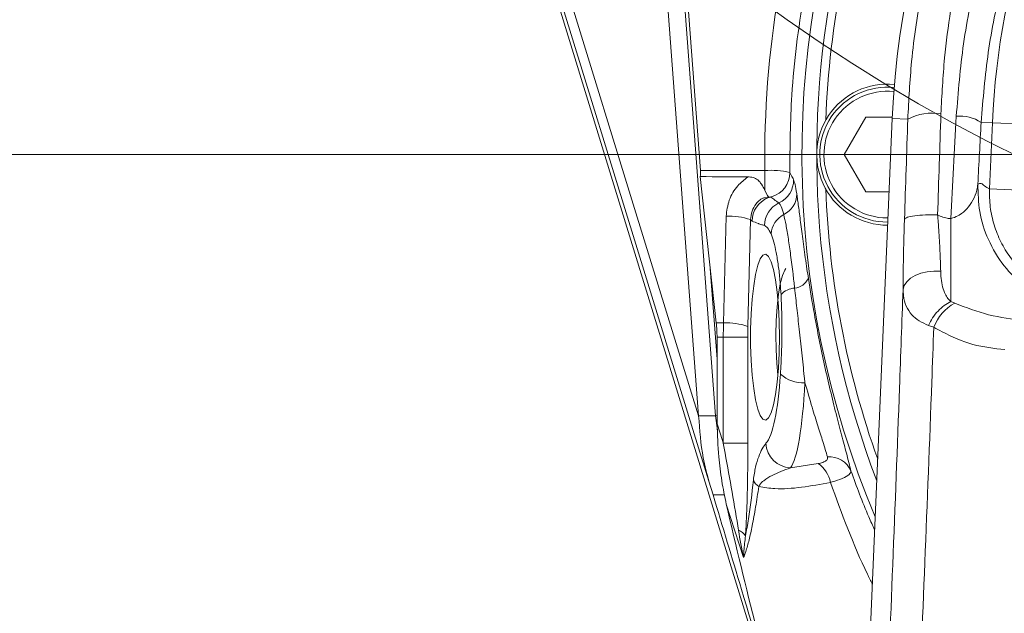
# Model space of a CAD drawing. Header units: millimetres. Extents: x 0 to 8410, y 0 to 5940.
# Tile 213 of 256: x 5108 to 5227, y 3577 to 3649. Entities that reach past the tile are written whole.
import ezdxf

# ---------------------------------------------------------------- set-up
doc = ezdxf.new("R2010")
doc.units = ezdxf.units.MM
doc.header["$LTSCALE"] = 10
doc.styles.add('SLDTEXTSTYLE0', font='TXT', dxfattribs={"width": 0.605})
doc.dimstyles.new('SLDDIMSTYLE0', dxfattribs={"dimtxt": 50, "dimasz": 50, "dimexe": 0, "dimexo": 0.0625, "dimgap": 12.5, "dimtad": 1, "dimtoh": 1, "dimdec": 1, "dimrnd": 1e-09, "dimzin": 12, "dimdsep": 46, "dimtxsty": 'SLDTEXTSTYLE0', "dimsah": 1, "dimcen": 0.09, "dimadec": 0, "dimazin": 0, "dimtfac": 1, "dimtofl": 0, "dimtmove": 0, "dimatfit": 3, "dimfxl": 0, "dimfrac": 2, "dimtolj": 1, "dimtzin": 12, "dimarcsym": 0})
doc.dimstyles.new('SLDDIMSTYLE2', dxfattribs={"dimtxt": 50, "dimasz": 50, "dimexe": 0, "dimexo": 0.0625, "dimgap": 12.5, "dimtad": 1, "dimtoh": 1, "dimdec": 1, "dimrnd": 1e-09, "dimzin": 12, "dimdsep": 46, "dimtxsty": 'SLDTEXTSTYLE0', "dimsah": 1, "dimcen": 0.09, "dimadec": 0, "dimazin": 0, "dimtfac": 1, "dimtofl": 0, "dimtmove": 0, "dimatfit": 3, "dimfxl": 0, "dimfrac": 2, "dimtolj": 1, "dimtzin": 12, "dimarcsym": 0})

# ---------------------------------------------------------------- blocks, each defined once
blk = doc.blocks.new('*D2')
at = {"color": 7, "linetype": 'Continuous', "lineweight": 0}
for p, q in [((5296.79, 3807.57), (4589.07, 3807.57)), ((4604.07, 3632.57), (4604.07, 3807.57)), ((5314.72, 3632.57), (4589.07, 3632.57))]:
    blk.add_line(p, q, dxfattribs=at)
for points in [[(4604.07, 3807.57), (4596.57, 3757.57), (4611.57, 3757.57)], [(4604.07, 3632.57), (4611.57, 3682.57), (4596.57, 3682.57)]]:
    blk.add_solid(points, dxfattribs=at)
at = {"color": 7, "linetype": 'Continuous', "lineweight": 0, "insert": (4539.62, 3662.79), "char_height": 50, "attachment_point": 1, "rotation": 90, "style": 'SLDTEXTSTYLE0'}
blk.add_mtext('175', dxfattribs=at)
blk = doc.blocks.new('*D8')
at = {"color": 7, "linetype": 'Continuous', "lineweight": 0}
for p, q in [((5314.72, 3632.57), (4589.07, 3632.57)), ((4604.07, 3632.57), (4604.07, 2732.57)), ((5314.72, 2732.57), (4589.07, 2732.57))]:
    blk.add_line(p, q, dxfattribs=at)
for points in [[(4604.07, 3632.57), (4596.57, 3582.57), (4611.57, 3582.57)], [(4604.07, 2732.57), (4611.57, 2782.57), (4596.57, 2782.57)]]:
    blk.add_solid(points, dxfattribs=at)
at = {"color": 7, "linetype": 'Continuous', "lineweight": 0, "insert": (4539.62, 3125.29), "char_height": 50, "attachment_point": 1, "rotation": 90, "style": 'SLDTEXTSTYLE0'}
blk.add_mtext('900', dxfattribs=at)
blk = doc.blocks.new('*D10')
at = {"color": 7, "linetype": 'Continuous', "lineweight": 0}
for p, q in [((5314.72, 3964.57), (4489.07, 3964.57)), ((4504.07, 2237.57), (4504.07, 3964.57)), ((4975.83, 2237.57), (4489.07, 2237.57))]:
    blk.add_line(p, q, dxfattribs=at)
for points in [[(4504.07, 3964.57), (4496.57, 3914.57), (4511.57, 3914.57)], [(4504.07, 2237.57), (4511.57, 2287.57), (4496.57, 2287.57)]]:
    blk.add_solid(points, dxfattribs=at)
at = {"color": 7, "linetype": 'Continuous', "lineweight": 0, "insert": (4439.62, 3024.71), "char_height": 50, "attachment_point": 1, "rotation": 90, "style": 'SLDTEXTSTYLE0'}
blk.add_mtext('1727', dxfattribs=at)
blk = doc.blocks.new('*D14')
at = {"color": 7, "linetype": 'Continuous', "lineweight": 0}
for p, q in [((5314.72, 3632.57), (5314.72, 3296.02)), ((5259.72, 3242.57), (5259.72, 3326.02)), ((5259.72, 3311.02), (5051.6, 3311.02)), ((5259.72, 3311.02), (5314.72, 3311.02)), ((5314.72, 3311.02), (5414.72, 3311.02))]:
    blk.add_line(p, q, dxfattribs=at)
for points in [[(5259.72, 3311.02), (5209.72, 3318.52), (5209.72, 3303.52)], [(5314.72, 3311.02), (5364.72, 3303.52), (5364.72, 3318.52)]]:
    blk.add_solid(points, dxfattribs=at)
at = {"color": 7, "linetype": 'Continuous', "lineweight": 0, "insert": (5067.47, 3375.47), "char_height": 50, "attachment_point": 1, "style": 'SLDTEXTSTYLE0'}
blk.add_mtext('55', dxfattribs=at)

msp = doc.modelspace()

# ---------------------------------------------------------------- linework, layer by layer
at = {"color": 7, "linetype": 'Continuous', "lineweight": 0}
for p, q in [((5158.623644, 3697.904095), (5199.870521, 3563.464821)), ((5182.766691, 3697.212236), (5189.996021, 3601.114899)), ((5186.888907, 3674.87976), (5190.216598, 3630.645753)), ((5213.317598, 3636.916704), (5199.922653, 3324.074759)), ((5207.528534, 3632.574759), (5210.12661, 3637.074759)), ((5210.12661, 3637.074759), (5213.324489, 3637.074759)), ((5210.12661, 3628.074759), (5207.528534, 3632.574759)), ((5190.202863, 3629.925361), (5192.118785, 3612.315032)), ((5197.975523, 3628.252352), (5198.284413, 3627.663583)), ((5212.939013, 3628.074759), (5210.12661, 3628.074759)), ((5192.21315, 3610.574759), (5192.21315, 3600.149886)), ((5189.996021, 3601.114899), (5189.998194, 3601.088683)), ((5191.7316, 3591.576175), (5191.237118, 3593.217991))]:
    msp.add_line(p, q, dxfattribs=at)
at = {"color": 8, "linetype": 'Continuous', "lineweight": 0}
for p, q in [((5192.034394, 3601.113982), (5184.804575, 3697.217808)), ((5215.182733, 3636.836844), (5213.317598, 3636.916704)), ((5224.018222, 3636.458535), (5225.372675, 3636.400542)), ((5225.032583, 3628.457624), (5225.372675, 3636.400542)), ((5230.361252, 3636.186946), (5225.372675, 3636.400542)), ((5190.216598, 3630.645753), (5197.975523, 3630.645753)), ((5197.975523, 3628.252352), (5197.975523, 3630.645753)), ((5230.02116, 3628.244028), (5225.032583, 3628.457624)), ((5198.698119, 3627.451143), (5198.346255, 3627.352599)), ((5192.991513, 3612.293771), (5193.307761, 3625.152545)), ((5196.257115, 3624.738242), (5195.940865, 3611.879407)), ((5191.351095, 3619.371305), (5192.21315, 3607.912272)), ((5220.37908, 3614.865334), (5220.836608, 3614.68568)), ((5192.118785, 3612.315032), (5192.991513, 3612.293771)), ((5218.317176, 3611.777611), (5217.689362, 3611.988678)), ((5192.21315, 3610.574759), (5192.970476, 3610.574759)), ((5192.970476, 3610.574759), (5195.924899, 3610.574759)), ((5192.970476, 3597.791853), (5192.970476, 3610.574759)), ((5195.924899, 3610.574759), (5195.924899, 3597.791853)), ((5189.998194, 3601.088683), (5192.034394, 3601.113982)), ((5192.254466, 3599.388493), (5192.034394, 3601.113982)), ((5192.970476, 3597.791853), (5195.924899, 3597.791853)), ((5201.064343, 3594.838345), (5204.382571, 3595.345418)), ((5193.108457, 3591.593269), (5191.7316, 3591.576175)), ((5195.406275, 3584.029712), (5193.325422, 3590.441445))]:
    msp.add_line(p, q, dxfattribs=at)
at = {"color": 8, "linetype": 'Continuous', "lineweight": 0, "flags": 128}
for points in [[(5191.237118, 3593.217991), (5189.47541, 3598.932499), (5182.429275, 3621.790796), (5173.644712, 3650.294348)], [(5174.779627, 3650.484118), (5182.295529, 3626.096615), (5189.996021, 3601.114899)], [(5219.149172, 3618.532128), (5218.331683, 3618.550085), (5217.525782, 3618.467366), (5216.765165, 3618.287432), (5216.081639, 3618.017805), (5215.503783, 3617.669761), (5215.05576, 3617.257851), (5214.756304, 3616.7993), (5214.617937, 3616.313282)], [(5192.21315, 3600.149886), (5192.868887, 3598.107983), (5192.970476, 3597.791853)]]:
    msp.add_lwpolyline(points, dxfattribs=at)
at = {"color": 7, "linetype": 'Continuous', "lineweight": 0, "flags": 128}
for points in [[(5199.729963, 3610.574759), (5199.698583, 3608.682247), (5199.605575, 3606.858135), (5199.454303, 3605.168351), (5199.250232, 3603.673969), (5199.000739, 3602.429), (5198.714842, 3601.478439), (5198.402872, 3600.856644), (5198.076106, 3600.586086), (5197.746354, 3600.676545), (5197.425534, 3601.124751), (5197.12524, 3601.914505), (5196.856328, 3603.017264), (5196.628514, 3604.393169), (5196.450035, 3605.992494), (5196.327339, 3607.757434), (5196.264862, 3609.624199), (5196.264862, 3611.52532), (5196.327339, 3613.392085), (5196.450035, 3615.157025), (5196.628514, 3616.756349), (5196.856328, 3618.132255), (5197.12524, 3619.235013), (5197.425534, 3620.024767), (5197.746354, 3620.472974), (5198.076106, 3620.563433), (5198.402872, 3620.292875), (5198.714842, 3619.671079), (5199.000739, 3618.720519), (5199.250232, 3617.475549), (5199.454303, 3615.981167), (5199.605575, 3614.291384), (5199.698583, 3612.467272), (5199.729963, 3610.574759)], [(5200.513065, 3618.843145), (5200.367378, 3618.647989), (5200.08471, 3617.989189), (5199.832005, 3617.006343), (5199.620305, 3615.742405), (5199.458865, 3614.252617), (5199.354738, 3612.602089), (5199.312477, 3610.862957), (5199.333928, 3609.111229), (5199.418154, 3607.423465), (5199.54172, 3606.046425)]]:
    msp.add_lwpolyline(points, dxfattribs=at)
at = {"color": 7, "linetype": 'Continuous', "lineweight": 0}
msp.add_circle((5313.365523, 3807.574759), 194.659913, dxfattribs=at)
for centre, radius, start, end in [((5314.724686, 3632.574759), 110.5, 6.94553026, 200.83295661), ((5314.724686, 3632.574759), 101.5, 3.28251488, 177.54826573), ((5314.724686, 3632.574759), 112.290369, 157.87513916, 202.87185163), ((5314.724686, 3632.574759), 109.5, 159.66870961, 177.83129039), ((5212.724686, 3632.574759), 8.5, 84.24090377, 270.29027776), ((5212.724686, 3632.574759), 8.135, 84.1923217, 270), ((5314.724686, 3632.574759), 109.5, 182.16870961, 199.58543548)]:
    msp.add_arc(centre, radius, start, end, dxfattribs=at)
at = {"color": 8, "linetype": 'Continuous', "lineweight": 0}
for centre, radius, start, end in [((5314.724686, 3632.574759), 89.433878, 111.67710443, 177.54826573), ((5212.724686, 3632.574759), 7.635, 84.10222863, 270), ((5218.099608, 3631.389031), 6.17955, 79.99134876, 118.16554271), ((5221.456073, 3632.471009), 4.739723, 57.27759859, 95.21728516), ((5198.789959, 3621.658235), 9.024344, 76.01487577, 95.17791843), ((5197.965218, 3630.382118), 3.005835, 285.95530182, 0.62838945), ((5198.430541, 3629.493564), 3.00328, 294.1040334, 1.08852308), ((5199.473939, 3624.531358), 3.038267, 111.78718798, 179.31185755), ((5196.75269, 3627.197349), 1.601109, 5.56435995, 16.9294743), ((5199.052349, 3627.851759), 2.768793, 295.6026458, 359.33147122), ((5200.951429, 3624.01225), 3.030256, 115.28663304, 179.59572073), ((5193.677129, 3617.076886), 8.084102, 71.38888362, 92.61879362), ((5196.642629, 3624.963738), 0.44662, 210.32432594, 242.42581213), ((5201.689842, 3622.738036), 2.987329, 118.84083144, 174.65586164), ((5201.337408, 3618.564371), 2.082679, 276.11802095, 334.28208452), ((5201.759709, 3613.93663), 2.56476, 94.47997781, 135.83248711), ((5223.627979, 3609.72195), 5.694767, 119.35137108, 158.83999199), ((5262.948049, 3610.578026), 69.977573, 178.5950527, 180.00267475), ((5193.360875, 3604.219211), 8.083004, 71.38623152, 92.61910854), ((5249.034522, 3610.577239), 53.109623, 178.5950527, 180.00267474), ((5202.518666, 3609.029953), 3.95039, 227.48204042, 274.13232496), ((5191.999762, 3605.135087), 4.021255, 270.49343981, 273.04181914), ((5201.173561, 3597.902132), 3.065733, 182.11625702, 267.95837051), ((5202.51716, 3592.498483), 3.403645, 9.81912639, 56.76577709), ((5205.752074, 3593.335277), 2.822483, 23.35394531, 94.65450632), ((5198.064673, 3593.907777), 1.567863, 200.12879227, 238.42941968), ((5194.293299, 3585.831509), 1.56071, 30.63061595, 71.27982071)]:
    msp.add_arc(centre, radius, start, end, dxfattribs=at)
for centre, major_axis, ratio, start_param, end_param in [((5314.724686, 3632.273081), (0, 116.76199), 0.9999872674, 1.2208803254, 1.5847339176), ((5190.211073, 3552.745636), (17.860871, 415.998949), 0.0523595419, 4.8886892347, 4.918181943), ((5194.201935, 3552.574759), (17.859942, 419.998979), 0.0518626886, 4.8886465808, 4.9181392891), ((5238.853483, 3552.574759), (17.903107, 419.998969), 0.0519869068, 1.3701564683, 1.400027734), ((5241.846629, 3552.446602), (17.903806, 416.998946), 0.0523595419, 1.3701884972, 1.3883807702), ((5197.695555, 3610.574759), (0, 13), 0.1763269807, 3.3233592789, 4.3624846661), ((5200.649979, 3610.574759), (0, 16), 0.1432656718, 3.3233592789, 4.3624846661)]:
    msp.add_ellipse(centre, major_axis=major_axis, ratio=ratio, start_param=start_param, end_param=end_param, dxfattribs=at)
at = {"color": 7, "linetype": 'Continuous', "lineweight": 0}
for centre, major_axis, ratio, start_param, end_param in [((5187.883532, 3630.358216), (0, 3), 0.7812856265, 4.5675987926, 4.8083820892), ((6894.778638, 3630.358216), (1775.361819, -0.414305), 0.0016736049, 3.4249272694, 3.436275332), ((5178.039295, 3610.574759), (0, 15.106556), 0.9382585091, 4.7123889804, 4.8278451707)]:
    msp.add_ellipse(centre, major_axis=major_axis, ratio=ratio, start_param=start_param, end_param=end_param, dxfattribs=at)
at = {"color": 8, "linetype": 'Continuous', "lineweight": 0}
for points, knots in [([(5215.182733, 3636.836844), (5215.305209, 3639.161367), (5215.583792, 3644.448753), (5216.824759, 3652.603598), (5218.871661, 3661.223082), (5221.659608, 3669.606139), (5225.457992, 3678.398243), (5230.496042, 3687.430624), (5236.936298, 3696.486269), (5244.135815, 3704.56341), (5251.957763, 3711.624604), (5260.241242, 3717.698306), (5269.020397, 3722.845271), (5278.201589, 3727.019749), (5287.659139, 3730.218005), (5296.173971, 3732.22607), (5301.528029, 3732.934803), (5303.563972, 3733.204308)], [0, 0, 0, 0, 0.048791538, 0.1109817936, 0.1734060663, 0.2358392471, 0.2980416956, 0.376745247, 0.4556739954, 0.5343730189, 0.6064810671, 0.6787699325, 0.7508560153, 0.8197614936, 0.888852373, 0.9577348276, 1, 1, 1, 1]), ([(5302.910653, 3730.800719), (5301.321169, 3730.574431), (5296.544317, 3729.894372), (5288.71672, 3728.031843), (5279.633398, 3724.924562), (5270.81514, 3720.871897), (5262.38544, 3715.875409), (5254.434535, 3709.980838), (5246.928252, 3703.129872), (5240.021031, 3695.295691), (5233.8437, 3686.51281), (5228.559542, 3676.92966), (5224.314518, 3666.586861), (5221.232255, 3655.590564), (5219.608293, 3645.811106), (5219.291063, 3639.727328), (5219.173595, 3637.474537)], [0, 0, 0, 0, 0.0344479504, 0.1035258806, 0.1728198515, 0.2419250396, 0.3144860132, 0.38725422, 0.4598415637, 0.5393311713, 0.6190515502, 0.6985487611, 0.7824978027, 0.866712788, 0.9506444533, 1, 1, 1, 1]), ([(5221.025075, 3637.191095), (5221.262821, 3640.117428), (5221.739332, 3645.982641), (5223.488053, 3654.607309), (5225.950917, 3663.01677), (5229.410966, 3671.697537), (5234.033684, 3680.498781), (5239.944007, 3689.235574), (5246.632696, 3697.08107), (5253.979785, 3703.986413), (5261.835768, 3709.965433), (5270.20043, 3715.049242), (5278.98257, 3719.18939), (5288.057854, 3722.38041), (5296.075884, 3724.356897), (5301.054944, 3725.080162), (5302.841817, 3725.339726)], [0, 0, 0, 0, 0.0672524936, 0.1347933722, 0.2023468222, 0.2696165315, 0.351166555, 0.4329580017, 0.5145065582, 0.5902048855, 0.666101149, 0.7417777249, 0.8142709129, 0.8869658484, 0.9594345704, 1, 1, 1, 1]), ([(5281.690008, 3715.683896), (5278.362993, 3714.261891), (5272.077416, 3711.575363), (5263.5546, 3706.365687), (5255.943382, 3700.639488), (5248.833126, 3694.005268), (5242.356227, 3686.472538), (5236.631395, 3678.080387), (5232.152267, 3669.624805), (5228.798929, 3661.283923), (5226.411218, 3653.204664), (5224.713587, 3644.914317), (5224.249675, 3639.273059), (5224.018222, 3636.458535)], [0, 0, 0, 0, 0.103082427, 0.1947489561, 0.2866799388, 0.3783717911, 0.4770028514, 0.5759266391, 0.6745567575, 0.7557549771, 0.8372989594, 0.9188255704, 1, 1, 1, 1]), ([(5207.184502, 3669.100774), (5206.564203, 3667.207395), (5204.702029, 3661.523359), (5202.496368, 3651.738421), (5201.074952, 3640.673765), (5201.002455, 3633.528045), (5200.970872, 3630.415084)], [0, 0, 0, 0, 0.1517641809, 0.4556052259, 0.7628398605, 1, 1, 1, 1]), ([(5193.307761, 3625.152545), (5193.391109, 3625.813539), (5193.557728, 3627.134926), (5194.55125, 3628.803813), (5195.511102, 3629.553164), (5195.944739, 3629.891702)], [0, 0, 0, 0, 0.354307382, 0.7082922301, 1, 1, 1, 1]), ([(5200.970872, 3630.415084), (5201.079148, 3630.21169), (5201.232559, 3629.923512), (5201.38765, 3629.635387), (5201.433279, 3629.550618)], [0, 0, 0, 0, 0.7057909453, 1, 1, 1, 1]), ([(5201.433279, 3629.550618), (5201.492151, 3629.394523), (5201.611522, 3629.078014), (5201.745337, 3628.309118), (5201.818417, 3627.835878), (5201.820954, 3627.819453)], [0, 0, 0, 0, 0.484351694, 0.9821037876, 1, 1, 1, 1]), ([(5220.37908, 3624.866494), (5220.673308, 3624.963171), (5221.029582, 3625.080234), (5221.692812, 3625.472551), (5222.394412, 3626.07577), (5223.100585, 3627.10574), (5223.497038, 3628.120224), (5223.589052, 3628.774126), (5223.622865, 3629.014419)], [0, 0, 0, 0, 0.13633189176, 0.16508104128, 0.36101105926, 0.59146530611, 0.84987350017, 1, 1, 1, 1]), ([(5223.622865, 3629.014419), (5223.759182, 3629.0782), (5224.032262, 3629.20597), (5224.488073, 3628.6969), (5224.826082, 3628.548367), (5225.032583, 3628.457624)], [0, 0, 0, 0, 0.27943550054, 0.55978288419, 1, 1, 1, 1]), ([(5238.588596, 3613.394188), (5237.539249, 3613.461403), (5235.368845, 3613.600424), (5232.179294, 3614.71635), (5229.195296, 3616.551713), (5226.643025, 3619.12672), (5224.790712, 3622.241859), (5223.70494, 3625.626441), (5223.649595, 3627.911014), (5223.622865, 3629.014419)], [0, 0, 0, 0, 0.1305485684, 0.2700187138, 0.4155630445, 0.5634485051, 0.7163832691, 0.8630185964, 1, 1, 1, 1]), ([(5238.092615, 3614.826434), (5238.092595, 3614.826434), (5236.945548, 3614.826668), (5235.051525, 3615.077897), (5232.584124, 3615.980338), (5230.657033, 3617.07364), (5228.947245, 3618.479759), (5227.492911, 3620.146087), (5226.3456, 3622.035551), (5225.524006, 3624.087559), (5225.065574, 3626.250146), (5225.00134, 3627.724457), (5225.032582, 3628.457604), (5225.032583, 3628.457624)], [0, 0, 0, 0, 0.0000028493, 0.1634136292, 0.2681534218, 0.372893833, 0.4774772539, 0.5820607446, 0.6864895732, 0.7909178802, 0.8954578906, 0.9999971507, 1, 1, 1, 1]), ([(5198.346255, 3627.352599), (5198.289435, 3627.35797), (5198.19032, 3627.367338), (5197.98822, 3627.389769), (5197.797757, 3627.351241), (5197.59315, 3627.268991), (5197.273855, 3627.059758), (5196.809451, 3626.567613), (5196.360001, 3625.764388), (5196.291411, 3625.080294), (5196.257115, 3624.738242)], [0, 0, 0, 0, 0.1108756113, 0.1934102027, 0.2430785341, 0.2729267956, 0.358949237, 0.5117340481, 0.755863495, 1, 1, 1, 1]), ([(5198.698119, 3627.451143), (5198.848772, 3627.335283), (5199.023786, 3627.200688), (5199.296772, 3627.001997), (5199.465637, 3626.88211), (5199.610273, 3626.783919), (5199.657065, 3626.752153)], [0, 0, 0, 0, 0.4722040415, 0.5485612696, 0.8539514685, 1, 1, 1, 1]), ([(5201.820954, 3627.819453), (5201.837007, 3627.713371), (5201.919822, 3627.16613), (5202.082598, 3625.947962), (5202.339165, 3623.924309), (5202.652948, 3621.518872), (5202.954721, 3619.361472), (5203.157533, 3618.029905), (5203.21378, 3617.660612)], [0, 0, 0, 0, 0.0510753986, 0.2634789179, 0.4758998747, 0.6957980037, 0.9156335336, 1, 1, 1, 1]), ([(5199.657065, 3626.752153), (5199.665675, 3626.74499), (5199.756998, 3626.669008), (5199.954434, 3626.36991), (5200.143419, 3625.718264), (5200.24882, 3625.354826)], [0, 0, 0, 0, 0.0440115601, 0.4668241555, 1, 1, 1, 1]), ([(5200.24882, 3625.354826), (5200.340436, 3624.957149), (5200.526313, 3624.150307), (5200.803006, 3622.469546), (5201.08246, 3620.477973), (5201.33333, 3618.457724), (5201.494036, 3617.061297), (5201.559374, 3616.493554)], [0, 0, 0, 0, 0.209965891, 0.4259975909, 0.6359516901, 0.851989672, 1, 1, 1, 1]), ([(5214.617937, 3616.313282), (5214.624953, 3617.27099), (5214.639218, 3619.218119), (5214.703591, 3622.134996), (5214.764007, 3624.043029), (5214.7875, 3624.785005)], [0, 0, 0, 0, 0.3716788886, 0.7556649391, 1, 1, 1, 1]), ([(5218.778322, 3625.30686), (5218.778323, 3625.30684), (5218.829686, 3624.709012), (5218.942346, 3623.222238), (5219.070406, 3620.882975), (5219.122632, 3619.324235), (5219.149172, 3618.532128)], [0, 0, 0, 0, 0.00000806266, 0.24557625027, 0.61662379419, 1, 1, 1, 1]), ([(5218.778635, 3625.308041), (5218.877164, 3625.26145), (5219.19252, 3625.112329), (5219.722186, 3624.920004), (5220.17102, 3624.883443), (5220.37908, 3624.866494)], [0, 0, 0, 0, 0.1959930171, 0.6272977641, 1, 1, 1, 1]), ([(5220.37908, 3614.865334), (5220.37908, 3615.027488), (5220.37908, 3615.900389), (5220.37908, 3617.891151), (5220.37908, 3621.149908), (5220.37908, 3623.627632), (5220.37908, 3624.866494)], [0, 0, 0, 0, 0.07067392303, 0.38044928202, 0.69022464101, 1, 1, 1, 1]), ([(5197.921249, 3624.033631), (5197.85, 3624.054636), (5197.629794, 3624.119555), (5197.372444, 3624.205633), (5196.948506, 3624.35709), (5196.673602, 3624.470115), (5196.43589, 3624.567848)], [0, 0, 0, 0, 0.1438083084, 0.4444583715, 0.5196204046, 1, 1, 1, 1]), ([(5198.715498, 3623.016269), (5198.578033, 3623.299097), (5198.320455, 3623.829052), (5198.048204, 3623.968571), (5197.921249, 3624.033631)], [0, 0, 0, 0, 0.5336834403, 1, 1, 1, 1]), ([(5199.919992, 3615.723649), (5199.881071, 3616.302097), (5199.79838, 3617.531081), (5199.60197, 3619.241996), (5199.350135, 3620.790978), (5199.052856, 3622.101908), (5198.829037, 3622.708537), (5198.715498, 3623.016269)], [0, 0, 0, 0, 0.1791576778, 0.3806419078, 0.5886985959, 0.7913544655, 1, 1, 1, 1]), ([(5203.21378, 3617.660612), (5203.442802, 3616.235466), (5203.832535, 3613.810265), (5204.515223, 3610.239014), (5205.164794, 3607.137779), (5205.855379, 3604.138828), (5206.556154, 3601.301936), (5207.220523, 3598.7533), (5207.875034, 3596.311779), (5208.175465, 3595.120005), (5208.343321, 3594.454138)], [0, 0, 0, 0, 0.1603209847, 0.2728217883, 0.3853352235, 0.500450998, 0.6155770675, 0.7332829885, 0.850980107, 1, 1, 1, 1]), ([(5219.149172, 3618.532128), (5219.158137, 3618.324922), (5219.19844, 3617.39339), (5219.443291, 3616.081092), (5220.026258, 3615.161695), (5220.379069, 3614.865342), (5220.37908, 3614.865333)], [0, 0, 0, 0, 0.1434635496, 0.6449644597, 0.9999890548, 1, 1, 1, 1]), ([(5201.559374, 3616.493554), (5201.648441, 3615.697241), (5201.828841, 3614.084353), (5202.114665, 3611.446403), (5202.416586, 3608.662207), (5202.650338, 3606.511278), (5202.776533, 3605.338811), (5202.803332, 3605.089833)], [0, 0, 0, 0, 0.2143574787, 0.4341687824, 0.6796011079, 0.9319618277, 1, 1, 1, 1]), ([(5199.848908, 3606.118256), (5199.897827, 3606.991118), (5199.997089, 3608.762246), (5200.040454, 3611.318894), (5200.018071, 3613.676005), (5199.952972, 3615.035103), (5199.919992, 3615.723649)], [0, 0, 0, 0, 0.2804538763, 0.569070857, 0.7816830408, 1, 1, 1, 1]), ([(5212.15609, 3553.886217), (5212.277258, 3556.68985), (5212.698904, 3566.44613), (5213.390775, 3583.33774), (5214.083231, 3601.354179), (5214.477022, 3612.371002), (5214.617937, 3616.313282)], [0, 0, 0, 0, 0.1343466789, 0.4675091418, 0.8094525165, 1, 1, 1, 1]), ([(5217.689366, 3611.988677), (5217.293694, 3612.16137), (5216.487147, 3612.513392), (5215.586293, 3613.300807), (5214.943729, 3614.308275), (5214.666675, 3615.34991), (5214.630386, 3616.067203), (5214.617937, 3616.313282)], [0, 0, 0, 0, 0.1942666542, 0.3959975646, 0.6307849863, 0.8733348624, 1, 1, 1, 1]), ([(5220.836608, 3614.68568), (5222.190525, 3614.157793), (5224.918122, 3613.094313), (5227.749123, 3612.75962), (5229.174881, 3612.59106)], [0, 0, 0, 0, 0.4963770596, 1, 1, 1, 1]), ([(5218.317176, 3611.777611), (5218.236921, 3609.574772), (5217.893704, 3600.154183), (5217.255878, 3583.625055), (5216.544358, 3566.415645), (5216.113646, 3556.476706), (5215.988354, 3553.622805), (5215.988353, 3553.622785)], [0, 0, 0, 0, 0.1142240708, 0.4884870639, 0.8530940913, 0.9999989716, 1, 1, 1, 1]), ([(5226.877693, 3609.076849), (5225.575143, 3609.222459), (5222.921703, 3609.519084), (5220.154124, 3610.773794), (5218.648665, 3611.596465), (5218.317176, 3611.777611)], [0, 0, 0, 0, 0.4291926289, 0.8743131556, 1, 1, 1, 1]), ([(5205.523037, 3596.148452), (5205.348581, 3596.725095), (5205.036871, 3597.755407), (5204.363486, 3599.861312), (5203.630071, 3602.208681), (5203.093607, 3604.078237), (5202.803332, 3605.089833)], [0, 0, 0, 0, 0.28144524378, 0.50287049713, 0.73100873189, 1, 1, 1, 1]), ([(5194.794204, 3587.309653), (5194.737709, 3587.671339), (5194.438966, 3589.583918), (5193.830838, 3593.088594), (5193.257734, 3596.221526), (5192.970476, 3597.791853)], [0, 0, 0, 0, 0.1041978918, 0.5509947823, 1, 1, 1, 1]), ([(5195.924899, 3597.791853), (5195.917766, 3596.121031), (5195.907014, 3593.602515), (5195.82127, 3590.267388), (5195.740504, 3588.197265), (5195.661893, 3587.013069), (5195.636244, 3586.626693)], [0, 0, 0, 0, 0.4412090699, 0.6650567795, 0.8907155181, 1, 1, 1, 1]), ([(5196.592573, 3593.368225), (5196.674545, 3593.916957), (5196.853043, 3595.111844), (5197.237195, 3596.21737), (5197.656795, 3597.203484), (5197.957108, 3597.591489), (5198.10992, 3597.788923)], [0, 0, 0, 0, 0.2154318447, 0.4691121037, 0.729862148, 1, 1, 1, 1]), ([(5204.382571, 3595.345418), (5204.418221, 3595.351781), (5204.686039, 3595.399586), (5205.106942, 3595.51577), (5205.379238, 3595.69165), (5205.541981, 3595.894836), (5205.531712, 3596.03232), (5205.523037, 3596.148452)], [0, 0, 0, 0, 0.0476012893, 0.3576002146, 0.6269842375, 0.6849142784, 1, 1, 1, 1]), ([(5201.064343, 3594.838345), (5200.676144, 3594.69291), (5199.545379, 3594.26928), (5198.274285, 3593.677641), (5197.433923, 3592.957069), (5197.270574, 3592.626161), (5197.24382, 3592.571964)], [0, 0, 0, 0, 0.2805596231, 0.8172279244, 0.970065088, 1, 1, 1, 1]), ([(5208.343321, 3594.454138), (5208.306935, 3594.31099), (5208.23229, 3594.017329), (5207.395496, 3593.562627), (5206.482307, 3593.24959), (5205.940818, 3593.098439), (5205.870945, 3593.078935)], [0, 0, 0, 0, 0.3175605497, 0.651457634, 0.955024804, 1, 1, 1, 1]), ([(5208.343321, 3594.454138), (5209.021119, 3592.591736), (5209.894033, 3590.193212), (5210.957856, 3587.875945), (5211.195644, 3587.357986)], [0, 0, 0, 0, 0.77647825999, 1, 1, 1, 1]), ([(5195.636244, 3586.626693), (5195.763728, 3587.298383), (5196.137895, 3589.269788), (5196.411915, 3591.739792), (5196.592573, 3593.368225)], [0, 0, 0, 0, 0.3407161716, 1, 1, 1, 1]), ([(5205.870945, 3593.078935), (5204.69511, 3592.86122), (5202.314458, 3592.420425), (5199.472768, 3592.222489), (5197.879527, 3592.472292), (5197.24382, 3592.571964)], [0, 0, 0, 0, 0.3696975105, 0.7485076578, 1, 1, 1, 1]), ([(5210.915801, 3580.822182), (5210.717303, 3581.219793), (5208.744136, 3585.172239), (5207.231453, 3589.33497), (5205.870945, 3593.078935)], [0, 0, 0, 0, 0.1005987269, 1, 1, 1, 1]), ([(5197.24382, 3592.571964), (5197.119187, 3591.744603), (5196.87002, 3590.090546), (5196.478448, 3587.943335), (5196.081485, 3586.125191), (5195.746084, 3584.92248), (5195.516336, 3584.2872), (5195.4252, 3584.073986), (5195.406275, 3584.029712)], [0, 0, 0, 0, 0.2388500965, 0.4775086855, 0.6757640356, 0.873700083, 0.9737737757, 1, 1, 1, 1]), ([(5195.406275, 3584.029712), (5195.405195, 3584.034395), (5195.158189, 3585.105299), (5194.975798, 3586.209891), (5194.794204, 3587.309653)], [0, 0, 0, 0, 0.0043729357, 1, 1, 1, 1]), ([(5195.636244, 3586.626693), (5195.564855, 3586.021685), (5195.475598, 3585.265236), (5195.421088, 3584.438373), (5195.409719, 3584.167336), (5195.406352, 3584.032795), (5195.406275, 3584.029712)], [0, 0, 0, 0, 0.6636219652, 0.8297358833, 0.9960980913, 1, 1, 1, 1])]:
    msp.add_open_spline(points, degree=3, knots=knots, dxfattribs=at)
at = {"color": 7, "linetype": 'Continuous', "lineweight": 0}
for points, knots in [([(5195.944739, 3629.891702), (5196.152477, 3629.878195), (5196.570204, 3629.851035), (5197.111298, 3629.566268), (5197.551501, 3629.086977), (5197.806424, 3628.620072), (5197.935653, 3628.339054), (5197.975523, 3628.252352)], [0, 0, 0, 0, 0.20761757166, 0.41748524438, 0.5952587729, 0.87512588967, 1, 1, 1, 1]), ([(5198.284413, 3627.663583), (5198.345494, 3627.582464), (5198.423683, 3627.478625), (5198.541391, 3627.445418), (5198.596839, 3627.443711), (5198.636075, 3627.447489), (5198.663974, 3627.451952), (5198.69217, 3627.458102), (5198.718366, 3627.464996), (5198.75065, 3627.475139), (5198.774231, 3627.484315), (5198.788132, 3627.490571), (5198.791484, 3627.492079)], [0, 0, 0, 0, 0.5751727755, 0.7362751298, 0.8169795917, 0.8474670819, 0.8782236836, 0.8973685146, 0.9165610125, 0.9414399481, 0.985880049, 1, 1, 1, 1]), ([(5198.791484, 3627.492079), (5198.762456, 3627.479031), (5198.731413, 3627.465077), (5198.700149, 3627.451993), (5198.698119, 3627.451143)], [0, 0, 0, 0, 0.9350827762, 1, 1, 1, 1]), ([(5189.998194, 3601.088683), (5190.123079, 3599.382425), (5190.320202, 3596.689208), (5190.991217, 3594.148912), (5191.237118, 3593.217991)], [0, 0, 0, 0, 0.6335385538, 1, 1, 1, 1]), ([(5192.21315, 3600.149886), (5192.263058, 3598.812261), (5192.349454, 3596.49666), (5192.760415, 3593.249535), (5193.136539, 3591.380193), (5193.325422, 3590.441445)], [0, 0, 0, 0, 0.4050773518, 0.701241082, 1, 1, 1, 1]), ([(5191.7316, 3591.576175), (5192.872597, 3587.780941), (5195.607662, 3578.683453), (5198.518897, 3569.007999), (5200.294492, 3563.132051), (5200.469433, 3562.553121)], [0, 0, 0, 0, 0.3921915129, 0.9401154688, 1, 1, 1, 1]), ([(5193.325422, 3590.441445), (5194.502818, 3585.436712), (5196.860096, 3575.416675), (5199.65515, 3565.698105), (5201.054151, 3560.833693)], [0, 0, 0, 0, 0.4994724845, 1, 1, 1, 1])]:
    msp.add_open_spline(points, degree=3, knots=knots, dxfattribs=at)
at = {"color": 8, "linetype": 'Continuous', "lineweight": 0}
for points in [[(5218.77841, 3625.308151), (5218.274232, 3625.31495), (5217.265875, 3625.328548), (5215.976905, 3625.221665), (5215.04315, 3625.037917), (5214.872749, 3624.870192), (5214.787548, 3624.786329)], [(5220.379083, 3614.865333), (5220.107636, 3614.722771), (5219.564742, 3614.437646), (5218.809427, 3613.747461), (5218.148399, 3612.922866), (5217.842377, 3612.300073), (5217.689366, 3611.988677)]]:
    msp.add_open_spline(points, degree=3, dxfattribs=at)

# ---------------------------------------------------------------- dimensions: what is measured, and where the dimension line sits
at = {"color": 7, "linetype": 'Continuous', "lineweight": 0}
for base, p1, p2, picture, middle in [((4504.072845, 3964.574759), (4975.825542, 2237.574759), (5314.724686, 3964.574759), '*D10', (4504.072845, 3101.074759)), ((4604.072845, 3807.574759), (5314.724686, 3632.574759), (5296.788316, 3807.574759), '*D2', (4604.072845, 3720.074759)), ((4604.072845, 2732.574759), (5314.724686, 3632.574759), (5314.724686, 2732.574759), '*D8', (4604.072845, 3182.574759))]:
    dim = msp.add_linear_dim(base=base, p1=p1, p2=p2, angle=90, dimstyle='SLDDIMSTYLE0', dxfattribs=at)
    dim.commit()
    dim.dimension.update_dxf_attribs({"geometry": picture, "text_midpoint": middle, "dimtype": 160})
dim = msp.add_linear_dim(base=(5314.724686, 3311.020304), p1=(5259.724686, 3242.574759), p2=(5314.724686, 3632.574759), dimstyle='SLDDIMSTYLE2', dxfattribs=at)
dim.commit()
dim.dimension.update_dxf_attribs({"geometry": '*D14', "text_midpoint": (5105.654442, 3311.020304), "dimtype": 160})

doc.saveas('drawing.dxf')
